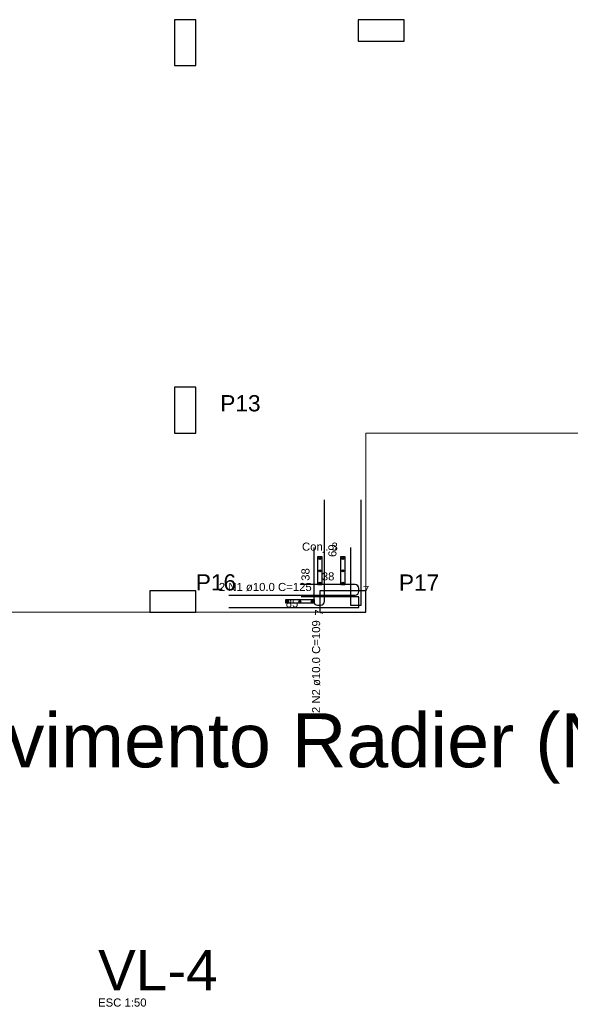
# Model space of a CAD drawing. Header units: millimetres. Extents: x 337 to 526, y -381 to -65.
# Tile 27 of 104: x 370.41 to 377.6, y -348.13 to -335.27. Entities that reach past the tile are written whole.
import ezdxf

# ---------------------------------------------------------------- set-up
doc = ezdxf.new("R2010")
doc.units = ezdxf.units.MM
doc.header["$MEASUREMENT"] = 0
for name, color, linetype, lineweight in [('Descrição da armadura', 7, 'Continuous', 5), ('DT-Armadura positiva', 7, 'Continuous', 30), ('DT-Textos', 7, 'Continuous', 5), ('DT-Título', 102, 'Continuous', 20), ('FO-Pilares', 152, 'Continuous', 30), ('FO-Vigas', 1, 'Continuous', 20), ('Textos armaduras', 7, 'Continuous', 5)]:
    doc.layers.add(name, color=color, linetype=linetype, lineweight=lineweight)
doc.styles.add('Arial', font='arial.ttf')

msp = doc.modelspace()

# ---------------------------------------------------------------- hatches: boundary and pattern name
at = {"layer": 'DT-Armadura positiva', "linetype": 'Continuous', "ltscale": 0.2}
for points in [[(374.3414, -342.311), (374.3413, -342.3099), (374.3412, -342.3088), (374.341, -342.3078), (374.3406, -342.3067), (374.3402, -342.3057), (374.3397, -342.3047), (374.3391, -342.3038), (374.3384, -342.3029), (374.3377, -342.3021), (374.3369, -342.3014), (374.336, -342.3007), (374.3351, -342.3001), (374.3341, -342.2996), (374.3331, -342.2992), (374.3321, -342.2989), (374.331, -342.2986), (374.3299, -342.2985), (374.3288, -342.2984), (374.3277, -342.2985), (374.3266, -342.2986), (374.3255, -342.2989), (374.3245, -342.2992), (374.3235, -342.2996), (374.3225, -342.3001), (374.3216, -342.3007), (374.3207, -342.3014), (374.3199, -342.3021), (374.3191, -342.3029), (374.3185, -342.3038), (374.3179, -342.3047), (374.3174, -342.3057), (374.317, -342.3067), (374.3166, -342.3078), (374.3164, -342.3088), (374.3162, -342.3099), (374.3162, -342.311), (374.3162, -342.3121), (374.3164, -342.3132), (374.3166, -342.3143), (374.317, -342.3153), (374.3174, -342.3164), (374.3179, -342.3173), (374.3185, -342.3183), (374.3191, -342.3191), (374.3199, -342.3199), (374.3207, -342.3207), (374.3216, -342.3214), (374.3225, -342.3219), (374.3235, -342.3225), (374.3245, -342.3229), (374.3255, -342.3232), (374.3266, -342.3234), (374.3277, -342.3236), (374.3288, -342.3236), (374.3299, -342.3236), (374.331, -342.3234), (374.3321, -342.3232), (374.3331, -342.3229), (374.3341, -342.3225), (374.3351, -342.3219), (374.336, -342.3214), (374.3369, -342.3207), (374.3377, -342.3199), (374.3384, -342.3191), (374.3391, -342.3183), (374.3397, -342.3173), (374.3402, -342.3164), (374.3406, -342.3153), (374.341, -342.3143), (374.3412, -342.3132), (374.3413, -342.3121)], [(374.6399, -342.311), (374.6399, -342.3099), (374.6397, -342.3088), (374.6395, -342.3078), (374.6392, -342.3067), (374.6388, -342.3057), (374.6382, -342.3047), (374.6377, -342.3038), (374.637, -342.3029), (374.6362, -342.3021), (374.6354, -342.3014), (374.6346, -342.3007), (374.6336, -342.3001), (374.6327, -342.2996), (374.6316, -342.2992), (374.6306, -342.2989), (374.6295, -342.2986), (374.6284, -342.2985), (374.6273, -342.2984), (374.6262, -342.2985), (374.6251, -342.2986), (374.6241, -342.2989), (374.623, -342.2992), (374.622, -342.2996), (374.621, -342.3001), (374.6201, -342.3007), (374.6192, -342.3014), (374.6184, -342.3021), (374.6177, -342.3029), (374.617, -342.3038), (374.6164, -342.3047), (374.6159, -342.3057), (374.6155, -342.3067), (374.6152, -342.3078), (374.6149, -342.3088), (374.6148, -342.3099), (374.6147, -342.311), (374.6148, -342.3121), (374.6149, -342.3132), (374.6152, -342.3143), (374.6155, -342.3153), (374.6159, -342.3164), (374.6164, -342.3173), (374.617, -342.3183), (374.6177, -342.3191), (374.6184, -342.3199), (374.6192, -342.3207), (374.6201, -342.3214), (374.621, -342.3219), (374.622, -342.3225), (374.623, -342.3229), (374.6241, -342.3232), (374.6251, -342.3234), (374.6262, -342.3236), (374.6273, -342.3236), (374.6284, -342.3236), (374.6295, -342.3234), (374.6306, -342.3232), (374.6316, -342.3229), (374.6327, -342.3225), (374.6336, -342.3219), (374.6346, -342.3214), (374.6354, -342.3207), (374.6362, -342.3199), (374.637, -342.3191), (374.6377, -342.3183), (374.6382, -342.3173), (374.6388, -342.3164), (374.6392, -342.3153), (374.6395, -342.3143), (374.6397, -342.3132), (374.6399, -342.3121)], [(374.3414, -342.471), (374.3413, -342.4699), (374.3412, -342.4688), (374.341, -342.4678), (374.3406, -342.4667), (374.3402, -342.4657), (374.3397, -342.4647), (374.3391, -342.4638), (374.3384, -342.4629), (374.3377, -342.4621), (374.3369, -342.4614), (374.336, -342.4607), (374.3351, -342.4601), (374.3341, -342.4596), (374.3331, -342.4592), (374.3321, -342.4589), (374.331, -342.4586), (374.3299, -342.4585), (374.3288, -342.4584), (374.3277, -342.4585), (374.3266, -342.4586), (374.3255, -342.4589), (374.3245, -342.4592), (374.3235, -342.4596), (374.3225, -342.4601), (374.3216, -342.4607), (374.3207, -342.4614), (374.3199, -342.4621), (374.3191, -342.4629), (374.3185, -342.4638), (374.3179, -342.4647), (374.3174, -342.4657), (374.317, -342.4667), (374.3166, -342.4678), (374.3164, -342.4688), (374.3162, -342.4699), (374.3162, -342.471), (374.3162, -342.4721), (374.3164, -342.4732), (374.3166, -342.4743), (374.317, -342.4753), (374.3174, -342.4764), (374.3179, -342.4773), (374.3185, -342.4783), (374.3191, -342.4791), (374.3199, -342.4799), (374.3207, -342.4807), (374.3216, -342.4814), (374.3225, -342.4819), (374.3235, -342.4825), (374.3245, -342.4829), (374.3255, -342.4832), (374.3266, -342.4834), (374.3277, -342.4836), (374.3288, -342.4836), (374.3299, -342.4836), (374.331, -342.4834), (374.3321, -342.4832), (374.3331, -342.4829), (374.3341, -342.4825), (374.3351, -342.4819), (374.336, -342.4814), (374.3369, -342.4807), (374.3377, -342.4799), (374.3384, -342.4791), (374.3391, -342.4783), (374.3397, -342.4773), (374.3402, -342.4764), (374.3406, -342.4753), (374.341, -342.4743), (374.3412, -342.4732), (374.3413, -342.4721)], [(374.6399, -342.471), (374.6399, -342.4699), (374.6397, -342.4688), (374.6395, -342.4678), (374.6392, -342.4667), (374.6388, -342.4657), (374.6382, -342.4647), (374.6377, -342.4638), (374.637, -342.4629), (374.6362, -342.4621), (374.6354, -342.4614), (374.6346, -342.4607), (374.6336, -342.4601), (374.6327, -342.4596), (374.6316, -342.4592), (374.6306, -342.4589), (374.6295, -342.4586), (374.6284, -342.4585), (374.6273, -342.4584), (374.6262, -342.4585), (374.6251, -342.4586), (374.6241, -342.4589), (374.623, -342.4592), (374.622, -342.4596), (374.621, -342.4601), (374.6201, -342.4607), (374.6192, -342.4614), (374.6184, -342.4621), (374.6177, -342.4629), (374.617, -342.4638), (374.6164, -342.4647), (374.6159, -342.4657), (374.6155, -342.4667), (374.6152, -342.4678), (374.6149, -342.4688), (374.6148, -342.4699), (374.6147, -342.471), (374.6148, -342.4721), (374.6149, -342.4732), (374.6152, -342.4743), (374.6155, -342.4753), (374.6159, -342.4764), (374.6164, -342.4773), (374.617, -342.4783), (374.6177, -342.4791), (374.6184, -342.4799), (374.6192, -342.4807), (374.6201, -342.4814), (374.621, -342.4819), (374.622, -342.4825), (374.623, -342.4829), (374.6241, -342.4832), (374.6251, -342.4834), (374.6262, -342.4836), (374.6273, -342.4836), (374.6284, -342.4836), (374.6295, -342.4834), (374.6306, -342.4832), (374.6316, -342.4829), (374.6327, -342.4825), (374.6336, -342.4819), (374.6346, -342.4814), (374.6354, -342.4807), (374.6362, -342.4799), (374.637, -342.4791), (374.6377, -342.4783), (374.6382, -342.4773), (374.6388, -342.4764), (374.6392, -342.4753), (374.6395, -342.4743), (374.6397, -342.4732), (374.6399, -342.4721)], [(374.3414, -342.631), (374.3413, -342.6299), (374.3412, -342.6288), (374.341, -342.6278), (374.3406, -342.6267), (374.3402, -342.6257), (374.3397, -342.6247), (374.3391, -342.6238), (374.3384, -342.6229), (374.3377, -342.6221), (374.3369, -342.6214), (374.336, -342.6207), (374.3351, -342.6201), (374.3341, -342.6196), (374.3331, -342.6192), (374.3321, -342.6189), (374.331, -342.6186), (374.3299, -342.6185), (374.3288, -342.6184), (374.3277, -342.6185), (374.3266, -342.6186), (374.3255, -342.6189), (374.3245, -342.6192), (374.3235, -342.6196), (374.3225, -342.6201), (374.3216, -342.6207), (374.3207, -342.6214), (374.3199, -342.6221), (374.3191, -342.6229), (374.3185, -342.6238), (374.3179, -342.6247), (374.3174, -342.6257), (374.317, -342.6267), (374.3166, -342.6278), (374.3164, -342.6288), (374.3162, -342.6299), (374.3162, -342.631), (374.3162, -342.6321), (374.3164, -342.6332), (374.3166, -342.6343), (374.317, -342.6353), (374.3174, -342.6364), (374.3179, -342.6373), (374.3185, -342.6383), (374.3191, -342.6391), (374.3199, -342.6399), (374.3207, -342.6407), (374.3216, -342.6414), (374.3225, -342.6419), (374.3235, -342.6425), (374.3245, -342.6429), (374.3255, -342.6432), (374.3266, -342.6434), (374.3277, -342.6436), (374.3288, -342.6436), (374.3299, -342.6436), (374.331, -342.6434), (374.3321, -342.6432), (374.3331, -342.6429), (374.3341, -342.6425), (374.3351, -342.6419), (374.336, -342.6414), (374.3369, -342.6407), (374.3377, -342.6399), (374.3384, -342.6391), (374.3391, -342.6383), (374.3397, -342.6373), (374.3402, -342.6364), (374.3406, -342.6353), (374.341, -342.6343), (374.3412, -342.6332), (374.3413, -342.6321)], [(374.6399, -342.631), (374.6399, -342.6299), (374.6397, -342.6288), (374.6395, -342.6278), (374.6392, -342.6267), (374.6388, -342.6257), (374.6382, -342.6247), (374.6377, -342.6238), (374.637, -342.6229), (374.6362, -342.6221), (374.6354, -342.6214), (374.6346, -342.6207), (374.6336, -342.6201), (374.6327, -342.6196), (374.6316, -342.6192), (374.6306, -342.6189), (374.6295, -342.6186), (374.6284, -342.6185), (374.6273, -342.6184), (374.6262, -342.6185), (374.6251, -342.6186), (374.6241, -342.6189), (374.623, -342.6192), (374.622, -342.6196), (374.621, -342.6201), (374.6201, -342.6207), (374.6192, -342.6214), (374.6184, -342.6221), (374.6177, -342.6229), (374.617, -342.6238), (374.6164, -342.6247), (374.6159, -342.6257), (374.6155, -342.6267), (374.6152, -342.6278), (374.6149, -342.6288), (374.6148, -342.6299), (374.6147, -342.631), (374.6148, -342.6321), (374.6149, -342.6332), (374.6152, -342.6343), (374.6155, -342.6353), (374.6159, -342.6364), (374.6164, -342.6373), (374.617, -342.6383), (374.6177, -342.6391), (374.6184, -342.6399), (374.6192, -342.6407), (374.6201, -342.6414), (374.621, -342.6419), (374.622, -342.6425), (374.623, -342.6429), (374.6241, -342.6432), (374.6251, -342.6434), (374.6262, -342.6436), (374.6273, -342.6436), (374.6284, -342.6436), (374.6295, -342.6434), (374.6306, -342.6432), (374.6316, -342.6429), (374.6327, -342.6425), (374.6336, -342.6419), (374.6346, -342.6414), (374.6354, -342.6407), (374.6362, -342.6399), (374.637, -342.6391), (374.6377, -342.6383), (374.6382, -342.6373), (374.6388, -342.6364), (374.6392, -342.6353), (374.6395, -342.6343), (374.6397, -342.6332), (374.6399, -342.6321)], [(373.9199, -342.871), (373.9199, -342.8699), (373.9197, -342.8688), (373.9195, -342.8678), (373.9192, -342.8667), (373.9188, -342.8657), (373.9182, -342.8647), (373.9177, -342.8638), (373.917, -342.8629), (373.9162, -342.8621), (373.9154, -342.8614), (373.9146, -342.8607), (373.9136, -342.8601), (373.9127, -342.8596), (373.9116, -342.8592), (373.9106, -342.8589), (373.9095, -342.8586), (373.9084, -342.8585), (373.9073, -342.8584), (373.9062, -342.8585), (373.9051, -342.8586), (373.9041, -342.8589), (373.903, -342.8592), (373.902, -342.8596), (373.901, -342.8601), (373.9001, -342.8607), (373.8992, -342.8614), (373.8984, -342.8621), (373.8977, -342.8629), (373.897, -342.8638), (373.8964, -342.8647), (373.8959, -342.8657), (373.8955, -342.8667), (373.8952, -342.8678), (373.8949, -342.8688), (373.8948, -342.8699), (373.8947, -342.871), (373.8948, -342.8721), (373.8949, -342.8732), (373.8952, -342.8743), (373.8955, -342.8753), (373.8959, -342.8764), (373.8964, -342.8773), (373.897, -342.8783), (373.8977, -342.8791), (373.8984, -342.8799), (373.8992, -342.8807), (373.9001, -342.8814), (373.901, -342.8819), (373.902, -342.8825), (373.903, -342.8829), (373.9041, -342.8832), (373.9051, -342.8834), (373.9062, -342.8836), (373.9073, -342.8836), (373.9084, -342.8836), (373.9095, -342.8834), (373.9106, -342.8832), (373.9116, -342.8829), (373.9127, -342.8825), (373.9136, -342.8819), (373.9146, -342.8814), (373.9154, -342.8807), (373.9162, -342.8799), (373.917, -342.8791), (373.9177, -342.8783), (373.9182, -342.8773), (373.9188, -342.8764), (373.9192, -342.8753), (373.9195, -342.8743), (373.9197, -342.8732), (373.9199, -342.8721)], [(374.0799, -342.871), (374.0799, -342.8699), (374.0797, -342.8688), (374.0795, -342.8678), (374.0792, -342.8667), (374.0788, -342.8657), (374.0782, -342.8647), (374.0777, -342.8638), (374.077, -342.8629), (374.0762, -342.8621), (374.0754, -342.8614), (374.0746, -342.8607), (374.0736, -342.8601), (374.0727, -342.8596), (374.0716, -342.8592), (374.0706, -342.8589), (374.0695, -342.8586), (374.0684, -342.8585), (374.0673, -342.8584), (374.0662, -342.8585), (374.0651, -342.8586), (374.0641, -342.8589), (374.063, -342.8592), (374.062, -342.8596), (374.061, -342.8601), (374.0601, -342.8607), (374.0592, -342.8614), (374.0584, -342.8621), (374.0577, -342.8629), (374.057, -342.8638), (374.0564, -342.8647), (374.0559, -342.8657), (374.0555, -342.8667), (374.0552, -342.8678), (374.0549, -342.8688), (374.0548, -342.8699), (374.0547, -342.871), (374.0548, -342.8721), (374.0549, -342.8732), (374.0552, -342.8743), (374.0555, -342.8753), (374.0559, -342.8764), (374.0564, -342.8773), (374.057, -342.8783), (374.0577, -342.8791), (374.0584, -342.8799), (374.0592, -342.8807), (374.0601, -342.8814), (374.061, -342.8819), (374.062, -342.8825), (374.063, -342.8829), (374.0641, -342.8832), (374.0651, -342.8834), (374.0662, -342.8836), (374.0673, -342.8836), (374.0684, -342.8836), (374.0695, -342.8834), (374.0706, -342.8832), (374.0716, -342.8829), (374.0727, -342.8825), (374.0736, -342.8819), (374.0746, -342.8814), (374.0754, -342.8807), (374.0762, -342.8799), (374.077, -342.8791), (374.0777, -342.8783), (374.0782, -342.8773), (374.0788, -342.8764), (374.0792, -342.8753), (374.0795, -342.8743), (374.0797, -342.8732), (374.0799, -342.8721)], [(374.2399, -342.871), (374.2399, -342.8699), (374.2397, -342.8688), (374.2395, -342.8678), (374.2392, -342.8667), (374.2388, -342.8657), (374.2382, -342.8647), (374.2377, -342.8638), (374.237, -342.8629), (374.2362, -342.8621), (374.2354, -342.8614), (374.2346, -342.8607), (374.2336, -342.8601), (374.2327, -342.8596), (374.2316, -342.8592), (374.2306, -342.8589), (374.2295, -342.8586), (374.2284, -342.8585), (374.2273, -342.8584), (374.2262, -342.8585), (374.2251, -342.8586), (374.2241, -342.8589), (374.223, -342.8592), (374.222, -342.8596), (374.221, -342.8601), (374.2201, -342.8607), (374.2192, -342.8614), (374.2184, -342.8621), (374.2177, -342.8629), (374.217, -342.8638), (374.2164, -342.8647), (374.2159, -342.8657), (374.2155, -342.8667), (374.2152, -342.8678), (374.2149, -342.8688), (374.2148, -342.8699), (374.2147, -342.871), (374.2148, -342.8721), (374.2149, -342.8732), (374.2152, -342.8743), (374.2155, -342.8753), (374.2159, -342.8764), (374.2164, -342.8773), (374.217, -342.8783), (374.2177, -342.8791), (374.2184, -342.8799), (374.2192, -342.8807), (374.2201, -342.8814), (374.221, -342.8819), (374.222, -342.8825), (374.223, -342.8829), (374.2241, -342.8832), (374.2251, -342.8834), (374.2262, -342.8836), (374.2273, -342.8836), (374.2284, -342.8836), (374.2295, -342.8834), (374.2306, -342.8832), (374.2316, -342.8829), (374.2327, -342.8825), (374.2336, -342.8819), (374.2346, -342.8814), (374.2354, -342.8807), (374.2362, -342.8799), (374.237, -342.8791), (374.2377, -342.8783), (374.2382, -342.8773), (374.2388, -342.8764), (374.2392, -342.8753), (374.2395, -342.8743), (374.2397, -342.8732), (374.2399, -342.8721)]]:
    msp.add_hatch(color=256, dxfattribs=at).paths.add_polyline_path(points)

# ---------------------------------------------------------------- linework, layer by layer
at = {"layer": 'DT-Armadura positiva', "linetype": 'Continuous'}
for p, q in [((374.3873, -342.871), (374.3873, -341.5446)), ((374.2473, -342.1677), (374.2473, -342.871)), ((374.7873, -342.651), (374.084, -342.651)), ((373.1409, -342.791), (374.7873, -342.791)), ((374.8373, -342.741), (374.8373, -342.701)), ((374.2973, -342.921), (374.3373, -342.921))]:
    msp.add_line(p, q, dxfattribs=at)
for points in [[(374.7273, -342.1677), (374.7273, -342.921), (374.8673, -342.921), (374.8673, -341.5446)], [(373.1409, -342.951), (374.8373, -342.951), (374.8373, -342.811), (374.084, -342.811)]]:
    msp.add_lwpolyline(points, dxfattribs=at)
for points in [[(374.3543, -342.656), (374.3033, -342.656), (374.3033, -342.286), (374.3543, -342.286), (374.3543, -342.656)], [(374.6523, -342.656), (374.6023, -342.656), (374.6023, -342.286), (374.6523, -342.286), (374.6523, -342.656)], [(374.2523, -342.846), (374.2523, -342.896), (373.8823, -342.896), (373.8823, -342.846), (374.2523, -342.846)]]:
    msp.add_lwpolyline(points, close=True, dxfattribs=at)
for centre in [(374.3288, -342.311), (374.6273, -342.311), (374.3288, -342.471), (374.6273, -342.471), (374.3288, -342.631), (374.6273, -342.631), (373.9073, -342.871), (374.0673, -342.871), (374.2273, -342.871)]:
    msp.add_circle(centre, 0.0126, dxfattribs=at)
for centre, start, end in [((374.7873, -342.701), 0, 90), ((374.7873, -342.741), 270, 0), ((374.2973, -342.871), 180, 270), ((374.3373, -342.871), 270, 0)]:
    msp.add_arc(centre, 0.05, start, end, dxfattribs=at)
at = {"layer": 'FO-Pilares'}
for points in [[(372.4273, -335.8708), (372.5673, -335.8708), (372.7073, -335.8708), (372.7073, -335.5708), (372.7073, -335.2708), (372.5673, -335.2708), (372.4273, -335.2708), (372.4273, -335.5708), (372.4273, -335.8708)], [(374.8275, -335.2708), (374.8275, -335.4108), (374.8275, -335.5508), (375.1275, -335.5508), (375.4275, -335.5508), (375.4275, -335.4108), (375.4275, -335.2708), (375.1275, -335.2708), (374.8275, -335.2708)], [(372.7073, -340.071), (372.5673, -340.071), (372.4273, -340.071), (372.4273, -340.371), (372.4273, -340.671), (372.5673, -340.671), (372.7073, -340.671), (372.7073, -340.371), (372.7073, -340.071)], [(372.7073, -343.011), (372.7073, -342.871), (372.7073, -342.731), (372.4073, -342.731), (372.1073, -342.731), (372.1073, -342.871), (372.1073, -343.011), (372.4073, -343.011), (372.7073, -343.011)], [(374.9273, -343.011), (374.9273, -342.871), (374.9273, -342.731), (374.6273, -342.731), (374.3273, -342.731), (374.3273, -342.871), (374.3273, -343.011), (374.6273, -343.011), (374.9273, -343.011)]]:
    msp.add_lwpolyline(points, close=True, dxfattribs=at)
at = {"layer": 'FO-Vigas'}
for p, q in [((374.9273, -340.671), (380.2673, -340.671)), ((374.9273, -342.731), (374.9273, -340.671)), ((367.1873, -343.011), (372.1073, -343.011)), ((372.7073, -343.011), (374.3273, -343.011))]:
    msp.add_line(p, q, dxfattribs=at)

# ---------------------------------------------------------------- texts
at = {"layer": 'Descrição da armadura', "linetype": 'Continuous', "insert": (374.2214, -342.7381), "char_height": 0.1059, "width": 2.43235, "attachment_point": 9, "line_spacing_factor": 0.798, "style": 'Arial'}
msp.add_mtext('2 N1 ø10.0 C=125', dxfattribs=at)
at = {"layer": 'Descrição da armadura', "linetype": 'Continuous', "insert": (374.3344, -343.1169), "char_height": 0.1059, "width": 2.43235, "attachment_point": 9, "rotation": 90, "line_spacing_factor": 0.798, "style": 'Arial'}
msp.add_mtext('2 N2 ø10.0 C=109', dxfattribs=at)
at = {"layer": 'DT-Textos', "linetype": 'Continuous', "line_spacing_factor": 0.798, "style": 'Arial'}
for s, insert, char_height, width, attachment_point in [('P13', (373.0273, -340.391), 0.2118, 1.044576, 7), ('Conj. 3', (374.3287, -342.2402), 0.1059, 0.930057, 8), ('P16', (372.7073, -342.731), 0.2118, 1.044576, 7), ('P17', (375.3604, -342.731), 0.2118, 1.044576, 7)]:
    msp.add_mtext(s, dxfattribs=dict(at, insert=insert, char_height=char_height, width=width, attachment_point=attachment_point))
at = {"layer": 'DT-Textos', "insert": (371.4312, -348.1661), "char_height": 0.1059, "width": 1.288964, "attachment_point": 7, "line_spacing_factor": 0.798, "style": 'Arial'}
msp.add_mtext('ESC 1:50', dxfattribs=at)
at = {"layer": 'DT-Título', "line_spacing_factor": 0.798, "style": 'Arial'}
for s, insert, char_height, width, attachment_point in [('Detalhamento de punção e cisalhamento do radier do pavimento Radier (Nível 0)', (380.8677, -345.2562), 0.706, 68.620375, 9), ('VL-4', (371.4312, -347.9543), 0.5295, 3.180504, 7)]:
    msp.add_mtext(s, dxfattribs=dict(at, insert=insert, char_height=char_height, width=width, attachment_point=attachment_point))
at = {"layer": 'Textos armaduras', "linetype": 'Continuous', "char_height": 0.1059, "attachment_point": 7, "rotation": 90, "line_spacing_factor": 0.798, "style": 'Arial'}
for s, insert, width in [('69', (374.5462, -342.2903), 0.329953), ('38', (374.1944, -342.6018), 0.329953), ('7', (374.3703, -343.0565), 0.164976)]:
    msp.add_mtext(s, dxfattribs=dict(at, insert=insert, width=width))
at = {"layer": 'Textos armaduras', "linetype": 'Continuous', "char_height": 0.1059, "attachment_point": 7, "line_spacing_factor": 0.798, "style": 'Arial'}
for s, insert, width in [('38', (374.3532, -342.5981), 0.329953), ('7', (374.8903, -342.774), 0.164976), ('85', (373.8816, -342.9499), 0.329953)]:
    msp.add_mtext(s, dxfattribs=dict(at, insert=insert, width=width))

doc.saveas('drawing.dxf')
